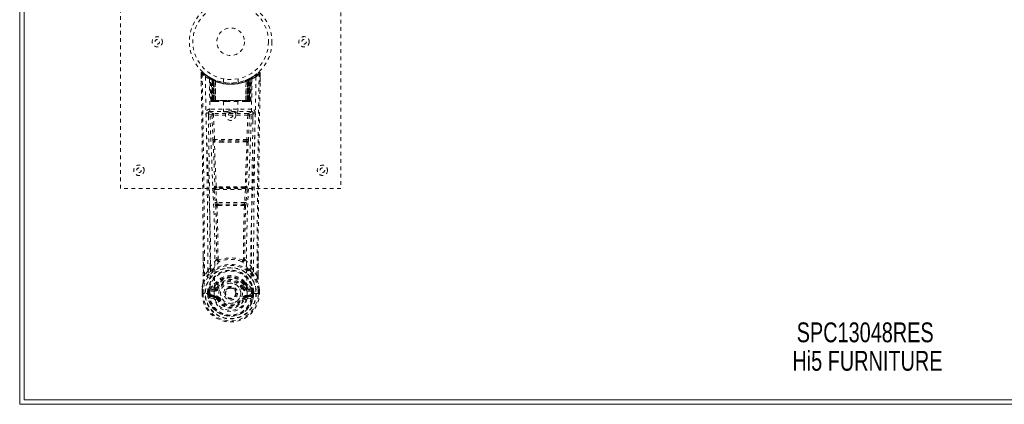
# Model space of a CAD drawing. Header units: inches. Extents: x 8.5 to 56, y 11 to 40.7.
# Tile 1 of 4: x 8.5 to 35.3, y 11 to 21.4. Entities that reach past the tile are written whole.
import ezdxf

# ---------------------------------------------------------------- set-up
doc = ezdxf.new("R2010")
doc.units = ezdxf.units.IN
doc.header["$MEASUREMENT"] = 0
doc.linetypes.add('SLD-Dashed', pattern=[0.075, 0.05, -0.025])
doc.linetypes.add('SLD-Solid', pattern=[0])
doc.layers.add('HI5-SYMBOLTEXT', color=5, linetype='SLD-Solid')
doc.styles.add('SLDTEXTSTYLE0', font='TXT', dxfattribs={"width": 0.75})

# ---------------------------------------------------------------- blocks, each defined once
blk = doc.blocks.new('SW_NOTE_0')
at = {"layer": 'HI5-SYMBOLTEXT', "color": 0, "char_height": 0.54, "attachment_point": 1, "style": 'SLDTEXTSTYLE0'}
for s, insert in [('SPC13048RES', (0, 0.696)), ('Hi5 FURNITURE', (-0.118, -0.08))]:
    blk.add_mtext(s, dxfattribs=dict(at, insert=insert))

msp = doc.modelspace()

# ---------------------------------------------------------------- linework, layer by layer
at = {"color": 7, "linetype": 'SLD-Solid', "lineweight": 15}
for p, q in [((8.46, 10.953), (8.46, 40.703)), ((8.578, 40.585), (8.578, 11.071)), ((8.578, 11.071), (8.578, 40.585)), ((8.578, 11.071), (55.842, 11.071)), ((55.842, 11.071), (8.578, 11.071)), ((55.96, 10.953), (8.46, 10.953))]:
    msp.add_line(p, q, dxfattribs=at)
at = {"color": 7, "linetype": 'SLD-Dashed', "lineweight": 0}
for p, q in [((11.21, 16.828), (11.21, 24.828)), ((17.21, 24.828), (17.21, 16.828)), ((13.405, 19.899), (13.404, 19.969)), ((13.404, 19.968), (13.408, 19.739)), ((13.406, 19.969), (13.407, 19.899)), ((13.454, 19.991), (13.465, 19.982)), ((13.643, 19.854), (13.629, 19.861)), ((13.648, 19.849), (13.635, 19.857)), ((14.791, 19.861), (14.778, 19.854)), ((14.849, 19.898), (14.908, 19.942)), ((14.956, 19.982), (14.967, 19.991)), ((15.013, 19.738), (15.017, 19.968)), ((15.014, 19.912), (15.015, 19.969)), ((15.017, 19.969), (15.016, 19.911)), ((13.657, 19.829), (13.644, 19.837)), ((13.665, 19.232), (13.644, 19.837)), ((13.678, 19.232), (13.657, 19.829)), ((13.708, 19.819), (13.661, 19.843)), ((13.744, 19.783), (13.676, 19.818)), ((13.697, 19.203), (13.676, 19.818)), ((13.704, 19.788), (13.716, 19.814)), ((13.704, 19.788), (13.704, 19.232)), ((13.713, 19.784), (13.704, 19.788)), ((13.727, 19.809), (13.713, 19.816)), ((13.713, 19.784), (13.726, 19.81)), ((13.713, 19.232), (13.713, 19.784)), ((13.716, 19.814), (13.726, 19.81)), ((13.717, 19.782), (13.729, 19.808)), ((13.717, 19.232), (13.717, 19.782)), ((13.717, 19.782), (13.727, 19.777)), ((13.728, 19.808), (13.727, 19.809)), ((13.727, 19.777), (13.739, 19.804)), ((13.727, 19.777), (13.727, 19.232)), ((13.736, 19.773), (13.747, 19.8)), ((13.736, 19.773), (13.736, 19.203)), ((13.745, 19.769), (13.736, 19.773)), ((13.744, 19.783), (13.745, 19.782)), ((13.764, 19.203), (13.744, 19.783)), ((13.745, 19.769), (13.757, 19.795)), ((13.745, 19.782), (13.766, 19.203)), ((13.745, 19.203), (13.745, 19.769)), ((13.79, 19.753), (13.792, 19.753)), ((13.795, 19.203), (13.79, 19.753)), ((13.792, 19.753), (13.798, 19.203)), ((13.795, 19.779), (13.794, 19.78)), ((14.01, 19.817), (14.01, 19.72)), ((14.41, 19.72), (14.41, 19.817)), ((14.623, 19.203), (14.629, 19.752)), ((14.627, 19.78), (14.625, 19.779)), ((14.63, 19.753), (14.626, 19.203)), ((14.629, 19.752), (14.63, 19.753)), ((14.655, 19.203), (14.675, 19.782)), ((14.676, 19.783), (14.657, 19.203)), ((14.664, 19.795), (14.673, 19.8)), ((14.673, 19.8), (14.685, 19.773)), ((14.675, 19.782), (14.676, 19.783)), ((14.685, 19.773), (14.675, 19.769)), ((14.675, 19.769), (14.675, 19.203)), ((14.745, 19.818), (14.676, 19.783)), ((14.682, 19.804), (14.694, 19.777)), ((14.685, 19.203), (14.685, 19.773)), ((14.691, 19.808), (14.704, 19.782)), ((14.693, 19.809), (14.692, 19.808)), ((14.76, 19.843), (14.693, 19.809)), ((14.694, 19.777), (14.704, 19.782)), ((14.694, 19.232), (14.694, 19.777)), ((14.695, 19.81), (14.704, 19.814)), ((14.704, 19.782), (14.703, 19.232)), ((14.704, 19.814), (14.717, 19.788)), ((14.717, 19.788), (14.707, 19.784)), ((14.707, 19.784), (14.707, 19.232)), ((14.717, 19.232), (14.717, 19.788)), ((14.723, 19.203), (14.745, 19.818)), ((14.742, 19.232), (14.763, 19.829)), ((14.756, 19.232), (14.777, 19.837)), ((14.76, 19.844), (14.772, 19.85)), ((14.777, 19.837), (14.763, 19.829)), ((13.665, 19.232), (13.678, 19.232)), ((13.697, 19.203), (13.764, 19.203)), ((13.704, 19.232), (13.713, 19.232)), ((14.707, 19.232), (13.713, 19.232)), ((13.727, 19.232), (13.717, 19.232)), ((13.727, 19.232), (14.694, 19.232)), ((13.76, 19.203), (13.745, 19.203)), ((13.764, 19.203), (13.766, 19.203)), ((13.766, 19.203), (13.795, 19.203)), ((13.795, 19.203), (13.798, 19.203)), ((13.798, 19.203), (14.093, 19.203)), ((14.015, 19.203), (14.015, 18.917)), ((14.093, 19.203), (14.327, 19.203)), ((14.327, 19.203), (14.623, 19.203)), ((14.405, 18.917), (14.405, 19.203)), ((14.623, 19.203), (14.626, 19.203)), ((14.626, 19.203), (14.655, 19.203)), ((14.675, 19.203), (14.661, 19.203)), ((14.662, 19.203), (14.723, 19.203)), ((14.703, 19.232), (14.694, 19.232)), ((14.707, 19.232), (14.717, 19.232)), ((14.742, 19.232), (14.756, 19.232)), ((13.605, 18.88), (13.605, 18.694)), ((13.646, 18.994), (13.646, 18.933)), ((14.775, 18.994), (13.646, 18.994)), ((13.646, 18.933), (14.775, 18.933)), ((13.699, 18.83), (13.726, 18.167)), ((13.744, 18.876), (13.744, 18.831)), ((14.677, 18.876), (13.744, 18.876)), ((13.77, 18.169), (13.744, 18.831)), ((14.677, 18.831), (13.744, 18.831)), ((14.677, 18.831), (14.65, 18.169)), ((14.677, 18.876), (14.677, 18.831)), ((14.722, 18.83), (14.695, 18.167)), ((14.775, 18.933), (14.775, 18.994)), ((14.816, 18.694), (14.816, 18.88)), ((14.65, 18.169), (13.77, 18.169)), ((13.989, 18.093), (13.777, 18.103)), ((13.992, 18.126), (13.781, 18.132)), ((14.429, 18.126), (13.992, 18.126)), ((14.64, 18.132), (14.429, 18.126)), ((14.643, 18.103), (14.432, 18.093)), ((17.21, 16.828), (11.21, 16.828)), ((13.764, 16.798), (13.787, 16.445)), ((13.781, 16.892), (13.77, 16.888)), ((13.808, 16.801), (14.612, 16.801)), ((13.832, 16.448), (13.808, 16.801)), ((13.814, 16.846), (13.826, 16.85)), ((14.606, 16.846), (13.814, 16.846)), ((14.612, 16.801), (14.589, 16.448)), ((14.595, 16.85), (14.606, 16.846)), ((14.657, 16.798), (14.633, 16.445)), ((14.639, 16.892), (14.651, 16.888)), ((13.787, 16.445), (13.79, 16.418)), ((14.589, 16.448), (13.832, 16.448)), ((13.883, 16.404), (13.857, 16.404)), ((13.883, 16.404), (14.538, 16.404)), ((14.564, 16.404), (14.538, 16.404)), ((14.633, 16.445), (14.631, 16.418)), ((13.877, 16.367), (13.854, 16.367)), ((14.567, 16.367), (14.544, 16.367)), ((13.464, 14.455), (13.461, 15.023)), ((14.959, 15.01), (14.957, 14.455)), ((13.588, 14.576), (13.494, 14.458)), ((14.927, 14.458), (14.832, 14.576)), ((13.821, 14.25), (13.821, 14.244)), ((13.828, 14.277), (13.837, 14.293)), ((13.874, 14.226), (13.832, 14.136)), ((13.841, 14.243), (13.84, 14.237)), ((14.588, 14.136), (14.547, 14.226)), ((14.58, 14.237), (14.58, 14.243)), ((14.583, 14.293), (14.593, 14.277)), ((14.6, 14.25), (14.6, 14.244)), ((13.429, 14.079), (13.429, 14.075)), ((13.43, 13.966), (13.429, 14.075)), ((13.43, 13.966), (13.433, 13.966)), ((13.431, 14.075), (13.431, 13.965)), ((13.477, 13.967), (13.433, 13.966)), ((13.459, 14.075), (13.459, 13.967)), ((13.459, 13.967), (13.459, 13.966)), ((13.496, 13.967), (13.477, 13.967)), ((13.642, 13.967), (13.496, 13.967)), ((13.58, 13.97), (13.58, 14.023)), ((13.58, 13.97), (13.58, 13.97)), ((13.61, 14.022), (13.614, 14.037)), ((13.61, 14.022), (13.61, 13.97)), ((13.614, 13.97), (13.61, 13.97)), ((13.614, 14.037), (13.614, 13.97)), ((13.654, 14.107), (13.638, 14.094)), ((13.638, 14.094), (13.638, 14.094)), ((13.638, 14.094), (13.638, 14.094)), ((13.642, 13.967), (13.642, 13.967)), ((13.648, 14.069), (13.782, 14.098)), ((13.648, 14.069), (13.648, 14.039)), ((13.782, 14.069), (13.648, 14.069)), ((13.782, 14.039), (13.648, 14.039)), ((13.752, 14.128), (13.654, 14.107)), ((13.782, 14.098), (13.782, 14.069)), ((13.782, 14.039), (13.782, 14.069)), ((13.832, 14.136), (13.864, 14.123)), ((14.367, 13.978), (14.366, 13.963)), ((14.367, 13.984), (14.367, 13.978)), ((14.557, 14.123), (14.588, 14.136)), ((14.588, 14.136), (14.6, 14.118)), ((14.639, 14.098), (14.773, 14.069)), ((14.639, 14.069), (14.639, 14.098)), ((14.773, 14.069), (14.639, 14.069)), ((14.639, 14.039), (14.639, 14.069)), ((14.773, 14.039), (14.639, 14.039)), ((14.767, 14.107), (14.669, 14.128)), ((14.767, 14.107), (14.783, 14.094)), ((14.767, 14.107), (14.767, 14.107)), ((14.773, 14.039), (14.773, 14.069)), ((14.779, 13.967), (14.925, 13.967)), ((14.807, 14.037), (14.806, 13.97)), ((14.806, 13.97), (14.811, 13.97)), ((14.811, 14.022), (14.807, 14.037)), ((14.811, 13.97), (14.811, 14.022)), ((14.841, 14.023), (14.84, 13.97)), ((14.925, 13.967), (14.944, 13.967)), ((14.944, 13.967), (14.988, 13.966)), ((14.961, 13.967), (14.962, 14.075)), ((14.961, 13.966), (14.961, 13.967)), ((14.988, 13.966), (14.991, 13.966)), ((14.99, 13.965), (14.99, 14.075)), ((14.991, 14.075), (14.991, 14.079)), ((14.991, 13.966), (14.991, 14.075)), ((13.632, 13.851), (13.754, 13.823)), ((13.662, 13.917), (13.662, 13.887)), ((13.662, 13.917), (13.782, 13.917)), ((13.782, 13.862), (13.662, 13.887)), ((13.662, 13.887), (13.782, 13.887)), ((13.782, 13.917), (13.782, 13.887)), ((13.782, 13.862), (13.782, 13.887)), ((13.864, 13.832), (13.838, 13.821)), ((14.583, 13.821), (14.557, 13.832)), ((14.586, 13.829), (14.583, 13.821)), ((14.639, 13.917), (14.639, 13.887)), ((14.639, 13.917), (14.759, 13.917)), ((14.759, 13.887), (14.639, 13.862)), ((14.639, 13.862), (14.639, 13.887)), ((14.639, 13.887), (14.759, 13.887)), ((14.662, 13.915), (14.662, 13.914)), ((14.667, 13.823), (14.789, 13.851)), ((14.759, 13.887), (14.759, 13.917))]:
    msp.add_line(p, q, dxfattribs=at)
at = {"color": 7, "linetype": 'SLD-Dashed', "lineweight": 0, "flags": 128}
for points in [[(13.494, 14.458), (13.492, 15.228), (13.488, 15.996), (13.48, 16.763), (13.471, 17.528), (13.468, 17.722), (13.465, 17.92), (13.463, 18.089), (13.46, 18.275), (13.459, 18.354), (13.458, 18.434), (13.456, 18.518), (13.455, 18.592), (13.455, 18.612), (13.454, 18.646), (13.454, 18.694), (13.453, 18.756), (13.451, 18.843), (13.45, 18.948), (13.448, 19.072), (13.446, 19.214), (13.444, 19.338), (13.442, 19.436), (13.441, 19.53), (13.437, 19.766), (13.434, 19.969)], [(13.523, 19.875), (13.531, 19.12), (13.551, 18.367), (13.579, 17.617), (13.611, 16.872), (13.64, 16.133), (13.66, 15.401), (13.661, 14.679), (13.642, 13.967)], [(14.898, 19.875), (14.889, 19.12), (14.87, 18.367), (14.842, 17.617), (14.81, 16.872), (14.78, 16.133), (14.761, 15.401), (14.759, 14.679), (14.779, 13.967)], [(14.789, 19.86), (14.79, 19.861), (14.791, 19.861)], [(15.014, 19.969), (15.012, 19.977), (15.008, 19.984), (15.003, 19.991), (14.997, 19.996), (14.99, 19.998), (14.982, 19.999), (14.975, 19.997), (14.969, 19.993)], [(13.758, 13.915), (13.78, 14.627), (13.779, 15.349), (13.759, 16.081), (13.728, 16.819), (13.694, 17.563), (13.664, 18.313), (13.642, 19.065), (13.632, 19.82)], [(13.716, 19.812), (13.693, 19.825), (13.67, 19.838)], [(13.693, 19.826), (13.684, 19.83), (13.68, 19.829), (13.679, 19.823), (13.677, 19.817)], [(14.596, 19.77), (14.616, 19.776), (14.629, 19.781)], [(14.789, 19.82), (14.779, 19.065), (14.757, 18.313), (14.727, 17.563), (14.693, 16.819), (14.662, 16.081), (14.642, 15.349), (14.641, 14.627), (14.662, 13.915)], [(14.675, 19.769), (14.671, 19.779), (14.667, 19.788), (14.665, 19.793), (14.664, 19.795)], [(14.707, 19.784), (14.702, 19.794), (14.698, 19.802), (14.696, 19.808), (14.695, 19.81)], [(14.778, 19.854), (14.776, 19.852), (14.77, 19.849)], [(13.704, 19.232), (13.689, 19.232), (13.676, 19.232), (13.668, 19.232), (13.665, 19.232)], [(13.678, 19.232), (13.682, 19.232), (13.69, 19.232), (13.703, 19.232), (13.717, 19.232)], [(14.093, 19.203), (14.21, 19.212), (14.327, 19.203)], [(14.703, 19.232), (14.718, 19.232), (14.73, 19.232), (14.739, 19.232), (14.742, 19.232)], [(14.756, 19.232), (14.753, 19.232), (14.744, 19.232), (14.732, 19.232), (14.717, 19.232)], [(13.601, 18.887), (13.628, 18.859), (13.699, 18.83)], [(13.744, 18.876), (13.673, 18.905), (13.646, 18.933)], [(13.744, 18.831), (13.728, 18.831), (13.714, 18.83), (13.704, 18.83), (13.699, 18.83)], [(14.775, 18.933), (14.748, 18.905), (14.677, 18.876)], [(14.722, 18.83), (14.717, 18.83), (14.707, 18.83), (14.693, 18.831), (14.677, 18.831)], [(14.722, 18.83), (14.793, 18.859), (14.82, 18.887)], [(13.77, 18.169), (13.755, 18.168), (13.741, 18.168), (13.73, 18.167), (13.726, 18.167)], [(13.733, 18.099), (13.756, 17.494), (13.781, 16.892)], [(13.816, 16.887), (13.79, 17.49), (13.766, 18.096)], [(14.432, 18.093), (14.21, 18.093), (13.989, 18.093)], [(14.429, 18.126), (14.21, 18.126), (13.992, 18.126)], [(14.654, 18.096), (14.63, 17.49), (14.605, 16.887)], [(14.688, 18.099), (14.664, 17.494), (14.639, 16.892)], [(14.695, 18.167), (14.69, 18.167), (14.68, 18.168), (14.666, 18.168), (14.65, 18.169)], [(13.808, 16.801), (13.8, 16.801), (13.793, 16.8), (13.785, 16.8), (13.779, 16.799), (13.773, 16.799), (13.769, 16.799), (13.766, 16.798), (13.764, 16.798)], [(13.826, 16.85), (13.817, 16.852), (13.81, 16.855), (13.804, 16.859), (13.801, 16.865), (13.801, 16.871), (13.803, 16.877), (13.809, 16.883), (13.816, 16.887)], [(14.605, 16.887), (14.612, 16.883), (14.617, 16.877), (14.62, 16.871), (14.62, 16.865), (14.617, 16.859), (14.611, 16.855), (14.604, 16.852), (14.595, 16.85)], [(14.657, 16.798), (14.652, 16.798), (14.642, 16.799), (14.627, 16.8), (14.612, 16.801)], [(13.832, 16.448), (13.817, 16.447), (13.802, 16.446), (13.792, 16.446), (13.787, 16.445)], [(14.633, 16.445), (14.629, 16.446), (14.618, 16.446), (14.604, 16.447), (14.589, 16.448)], [(13.803, 16.36), (13.824, 15.628), (13.83, 14.904)], [(13.866, 14.893), (13.86, 15.619), (13.838, 16.353)], [(14.583, 16.353), (14.561, 15.619), (14.555, 14.893)], [(14.618, 16.36), (14.597, 15.628), (14.591, 14.904)], [(13.464, 15.024), (13.465, 14.798), (13.465, 14.456)], [(13.828, 14.896), (13.729, 14.8), (13.648, 14.694)], [(13.828, 14.896), (13.83, 14.886), (13.834, 14.877), (13.84, 14.87), (13.847, 14.866), (13.855, 14.866), (13.863, 14.868), (13.87, 14.873), (13.876, 14.881)], [(14.545, 14.881), (14.551, 14.873), (14.558, 14.868), (14.566, 14.866), (14.573, 14.866), (14.581, 14.87), (14.587, 14.877), (14.591, 14.886), (14.593, 14.896)], [(14.593, 14.896), (14.692, 14.8), (14.773, 14.694)], [(14.955, 14.456), (14.956, 14.83), (14.956, 15.011)], [(13.455, 14.253), (13.531, 14.41), (13.631, 14.538)], [(13.727, 14.63), (13.736, 14.639), (13.741, 14.645)], [(14.693, 14.63), (14.684, 14.639), (14.679, 14.645)], [(14.789, 14.538), (14.89, 14.41), (14.966, 14.253)], [(13.455, 14.253), (13.441, 14.176), (13.429, 14.079)], [(13.455, 14.253), (13.453, 14.248), (13.453, 14.242)], [(13.464, 14.455), (13.464, 14.456), (13.465, 14.456), (13.467, 14.457), (13.471, 14.457), (13.476, 14.457), (13.482, 14.458), (13.488, 14.458), (13.494, 14.458)], [(13.654, 14.107), (13.73, 14.189), (13.821, 14.25)], [(13.821, 14.244), (13.797, 14.2), (13.775, 14.147)], [(13.821, 14.25), (13.825, 14.273), (13.828, 14.277)], [(13.855, 14.216), (13.845, 14.217), (13.835, 14.221)], [(13.841, 14.243), (13.844, 14.257), (13.851, 14.269)], [(13.842, 14.233), (13.852, 14.227), (13.861, 14.224), (13.869, 14.224), (13.874, 14.226)], [(14.547, 14.226), (14.552, 14.224), (14.56, 14.224), (14.569, 14.227), (14.578, 14.233)], [(14.586, 14.221), (14.576, 14.217), (14.566, 14.216)], [(14.569, 14.269), (14.577, 14.257), (14.58, 14.243)], [(14.593, 14.277), (14.595, 14.273), (14.6, 14.25)], [(14.6, 14.25), (14.69, 14.189), (14.767, 14.108)], [(14.6, 14.244), (14.624, 14.2), (14.646, 14.147)], [(14.957, 14.455), (14.957, 14.456), (14.956, 14.456), (14.953, 14.457), (14.95, 14.457), (14.945, 14.457), (14.939, 14.458), (14.933, 14.458), (14.927, 14.458)], [(14.968, 14.242), (14.968, 14.248), (14.966, 14.253)], [(14.991, 14.079), (14.98, 14.176), (14.966, 14.253)], [(14.991, 14.075), (14.981, 14.169), (14.968, 14.242)], [(13.429, 14.079), (13.43, 14.079), (13.432, 14.078), (13.435, 14.078), (13.439, 14.077), (13.443, 14.077), (13.448, 14.076), (13.454, 14.076), (13.459, 14.075)], [(13.429, 14.075), (13.429, 14.075), (13.43, 14.075), (13.433, 14.075), (13.437, 14.075), (13.441, 14.075), (13.447, 14.075), (13.453, 14.075), (13.459, 14.075)], [(13.459, 13.966), (13.453, 13.966), (13.447, 13.966), (13.442, 13.966), (13.437, 13.966), (13.433, 13.966), (13.431, 13.966), (13.43, 13.966), (13.43, 13.966)], [(13.61, 13.97), (13.607, 13.97), (13.6, 13.97), (13.591, 13.97), (13.58, 13.97)], [(13.648, 14.039), (13.631, 14.041), (13.615, 14.048)], [(13.638, 14.094), (13.632, 14.088), (13.623, 14.081)], [(13.642, 13.967), (13.659, 13.949), (13.687, 13.933)], [(13.775, 14.147), (13.764, 14.132), (13.752, 14.128)], [(13.891, 14.112), (13.886, 14.114), (13.881, 14.116), (13.876, 14.118), (13.872, 14.12), (13.869, 14.121), (13.866, 14.122), (13.864, 14.123), (13.864, 14.123)], [(14.529, 14.112), (14.535, 14.114), (14.54, 14.116), (14.544, 14.118), (14.549, 14.12), (14.552, 14.121), (14.555, 14.122), (14.556, 14.123), (14.557, 14.123)], [(14.646, 14.147), (14.657, 14.133), (14.669, 14.128)], [(14.734, 13.933), (14.762, 13.949), (14.778, 13.967)], [(14.805, 14.048), (14.79, 14.041), (14.773, 14.039)], [(14.798, 14.081), (14.792, 14.086), (14.783, 14.094)], [(14.991, 13.966), (14.991, 13.966), (14.99, 13.966), (14.987, 13.966), (14.984, 13.966), (14.979, 13.966), (14.974, 13.966), (14.968, 13.966), (14.961, 13.966)], [(14.962, 14.075), (14.967, 14.076), (14.972, 14.076), (14.977, 14.077), (14.982, 14.077), (14.985, 14.078), (14.988, 14.078), (14.99, 14.079), (14.991, 14.079)], [(14.962, 14.075), (14.968, 14.075), (14.974, 14.075), (14.979, 14.075), (14.984, 14.075), (14.988, 14.075), (14.99, 14.075), (14.991, 14.075), (14.991, 14.075)], [(13.62, 13.9), (13.639, 13.912), (13.662, 13.917)], [(13.687, 13.933), (13.72, 13.922), (13.758, 13.914)], [(13.758, 13.914), (13.758, 13.914), (13.758, 13.915)], [(13.758, 13.914), (13.763, 13.832), (13.785, 13.752), (13.826, 13.676), (13.882, 13.609), (13.952, 13.555), (14.032, 13.514), (14.119, 13.489), (14.21, 13.481), (14.301, 13.489), (14.388, 13.514), (14.469, 13.555), (14.539, 13.609), (14.595, 13.676), (14.635, 13.751), (14.658, 13.832), (14.662, 13.914)], [(13.891, 13.844), (13.886, 13.842), (13.881, 13.839), (13.876, 13.837), (13.872, 13.836), (13.869, 13.834), (13.866, 13.833), (13.864, 13.832), (13.864, 13.832)], [(14.529, 13.844), (14.535, 13.842), (14.54, 13.839), (14.544, 13.837), (14.549, 13.836), (14.552, 13.834), (14.555, 13.833), (14.556, 13.832), (14.557, 13.832)], [(14.583, 13.821), (14.585, 13.82), (14.59, 13.818), (14.599, 13.815), (14.608, 13.811), (14.618, 13.806), (14.627, 13.803), (14.634, 13.8), (14.638, 13.798)], [(14.662, 13.914), (14.701, 13.922), (14.734, 13.933)], [(14.759, 13.917), (14.782, 13.912), (14.801, 13.9)]]:
    msp.add_lwpolyline(points, dxfattribs=at)
at = {"color": 7, "linetype": 'SLD-Dashed', "lineweight": 0}
for centre, radius in [((14.21, 20.828), 1.125), ((14.21, 20.828), 1.03), ((14.21, 20.828), 0.376), ((12.21, 20.828), 0.14), ((16.21, 20.828), 0.141), ((12.21, 20.828), 0.0625), ((16.21, 20.828), 0.0625), ((14.21, 18.828), 0.141), ((14.21, 18.828), 0.0625), ((11.71, 17.328), 0.141), ((16.71, 17.328), 0.14), ((11.71, 17.328), 0.0625), ((16.71, 17.328), 0.0625), ((14.21, 13.978), 0.7), ((14.21, 13.978), 0.69), ((14.21, 13.978), 0.623), ((14.21, 13.978), 0.32), ((14.21, 13.978), 0.275), ((14.21, 13.978), 0.187), ((14.21, 13.978), 0.156), ((14.21, 13.978), 0.142), ((14.21, 13.978), 0.14), ((14.21, 13.978), 0.138)]:
    msp.add_circle(centre, radius, dxfattribs=at)
for centre, radius, start, end in [((13.434, 19.969), 0.03, 47.8771, 180.8632), ((14.218, 20.88), 1.222, 228.2173, 235.3098), ((13.442, 18.798), 1.171, 90.3843, 91.852), ((-321.294, 13.603), 334.758, 0.24308, 1.07766), ((15.526, 18.086), 2.815, 137.4008, 138.0095), ((14.21, 20.828), 1.158, 227.8872, 312.1137), ((14.208, 20.825), 1.124, 227.9203, 235.373), ((13.553, 19.875), 0.03, 55.9468, 179.9452), ((14.193, 21.059), 1.361, 240.4671, 245.6254), ((14.179, 20.772), 1.064, 234.373, 244.9426), ((14.211, 20.828), 1.128, 235.3628, 240.5071), ((13.614, 19.836), 0.03, 1.9788, 58.9859), ((14.097, 20.638), 0.907, 238.9506, 239.7535), ((14.21, 20.828), 1.127, 299.4913, 304.6381), ((14.803, 19.837), 0.0264, 119.4141, 183.7853), ((14.807, 19.836), 0.03, 121.0194, 178.0159), ((14.226, 21.061), 1.363, 294.3799, 299.5295), ((14.213, 20.825), 1.124, 304.6276, 312.0792), ((14.868, 19.875), 0.03, 0.0542, 124.0538), ((14.203, 20.879), 1.221, 304.6879, 311.7853), ((429.175, 12.729), 414.252, 178.99848, 179.76084), ((350.751, 13.594), 335.794, 178.92195, 179.7583), ((14.987, 19.969), 0.03, 359.1335, 132.1252), ((12.885, 18.077), 2.828, 41.9919, 42.5978), ((14.969, 18.289), 1.681, 88.3704, 89.3932), ((13.673, 19.807), 0.0429, 114.1644, 163.0396), ((14.21, 20.859), 1.19, 240.9033, 299.0965), ((13.627, 19.84), 0.02, 342.7479, 49.6168), ((13.627, 19.828), 0.0299, 1.9033, 59.7515), ((14.21, 20.828), 1.128, 239.7633, 244.7529), ((14.186, 20.445), 0.815, 228.2848, 233.7046), ((14.21, 20.828), 1.128, 240.5082, 299.4917), ((14.182, 20.435), 0.801, 229.1473, 234.5814), ((13.646, 19.817), 0.0299, 1.8052, 60.7929), ((14.209, 20.824), 1.124, 240.8184, 245.7703), ((-12.032, 18.546), 25.74, 1.4618, 2.8405), ((14.187, 20.435), 0.801, 230.408, 235.7437), ((14.21, 20.827), 1.155, 244.5269, 295.4731), ((13.715, 19.782), 0.0297, 1.4784, 64.5362), ((14.21, 20.827), 1.155, 245.259, 294.741), ((13.716, 19.782), 0.0297, 1.4777, 64.5919), ((14.147, 20.688), 0.975, 244.542, 247.4779), ((14.162, 20.373), 0.723, 234.8078, 239.0699), ((14.21, 20.827), 1.155, 246.2581, 293.7419), ((13.761, 19.771), 0.0346, 329.0264, 15.0632), ((13.762, 19.77), 0.0347, 329.1006, 15.1344), ((14.21, 20.791), 1.12, 248.0447, 291.9528), ((14.658, 19.77), 0.0344, 164.7112, 211.0485), ((14.66, 19.771), 0.0346, 164.9331, 210.9769), ((14.258, 20.374), 0.724, 300.9321, 305.1909), ((14.209, 20.831), 1.131, 294.2451, 299.1661), ((14.705, 19.782), 0.0297, 115.4098, 178.5169), ((14.706, 19.782), 0.0297, 115.4649, 178.518), ((14.236, 20.433), 0.798, 304.2448, 309.6036), ((14.24, 20.433), 0.799, 305.4126, 310.8598), ((14.235, 20.444), 0.814, 306.2903, 311.7204), ((40.461, 18.546), 25.749, 177.1597, 178.538), ((14.775, 19.817), 0.0299, 119.2067, 178.1913), ((14.773, 19.819), 0.0273, 117.6291, 182.2988), ((14.793, 19.828), 0.0299, 120.255, 178.0902), ((14.748, 19.807), 0.0429, 16.9776, 65.8159), ((13.695, 19.233), 0.03, 181.9942, 269.9952), ((13.726, 19.277), 0.0753, 216.3028, 253.1012), ((13.708, 19.233), 0.03, 181.9676, 269.9725), ((13.722, 19.382), 0.177, 260.427, 268.5139), ((14.278, 19.226), 0.574, 179.3826, 182.0775), ((14.13, 19.225), 0.416, 179.0232, 183.0105), ((14.309, 19.226), 0.592, 179.4008, 182.014), ((14.156, 19.225), 0.429, 179.0478, 182.9163), ((14.265, 19.225), 0.429, 357.0814, 0.9499), ((14.109, 19.226), 0.595, 357.9922, 0.593), ((14.698, 19.389), 0.185, 271.384, 279.0462), ((14.292, 19.225), 0.415, 356.9834, 0.9828), ((14.713, 19.233), 0.03, 270.0311, 358.0289), ((14.694, 19.277), 0.0753, 286.8961, 323.6984), ((14.143, 19.226), 0.574, 357.9225, 0.6174), ((14.726, 19.233), 0.03, 270.0062, 358.0022), ((13.646, 18.889), 0.105, 89.9857, 180.8815), ((-275.399, 13.548), 288.989, 0.20369, 1.05861), ((13.569, 18.032), 0.856, 87.8889, 91.906), ((13.646, 18.888), 0.045, 90.004, 180.9422), ((-276.949, 13.55), 290.599, 0.22542, 1.05232), ((13.744, 18.831), 0.0451, 90.4441, 181.6969), ((14.677, 18.831), 0.0451, 358.275, 89.5557), ((305.342, 13.551), 290.571, 178.94763, 179.77461), ((14.775, 18.889), 0.105, 359.1178, 90.0144), ((14.775, 18.888), 0.045, 359.0551, 89.9978), ((14.851, 18.033), 0.855, 88.0933, 92.1129), ((317.309, 13.4), 302.479, 178.96047, 179.77726), ((14.241, 18.187), 0.516, 182.1916, 189.7877), ((13.777, 18.09), 0.0452, 90.1294, 168.5553), ((13.759, 18.191), 0.0956, 254.3753, 274.7228), ((13.779, 18.114), 0.0216, 94.0679, 235.9999), ((13.777, 18.092), 0.0114, 88.4999, 157.4671), ((13.904, 18.178), 0.134, 183.726, 198.5367), ((13.781, 18.137), 0.00464, 195.4539, 262.7595), ((13.888, 18.104), 0.111, 165.3847, 180.5158), ((14.07, 18.101), 0.0822, 162.248, 185.9988), ((14.35, 18.101), 0.0822, 353.9999, 17.7573), ((14.639, 18.137), 0.00459, 276.8452, 344.7688), ((14.533, 18.104), 0.111, 359.5364, 14.7013), ((14.644, 18.092), 0.0114, 22.2099, 91.2708), ((14.517, 18.178), 0.134, 341.4619, 356.2717), ((14.642, 18.114), 0.0216, 304.0026, 85.9328), ((14.644, 18.09), 0.0452, 11.4464, 89.8704), ((14.662, 18.191), 0.0956, 265.2785, 285.6235), ((14.18, 18.187), 0.515, 350.2092, 357.8098), ((13.952, 16.831), 0.191, 162.687, 189.9492), ((13.815, 16.891), 0.0451, 183.9456, 269.3379), ((13.826, 16.896), 0.0451, 184.0934, 269.3035), ((13.809, 16.953), 0.0668, 245.625, 276.1113), ((13.858, 16.818), 0.052, 146.8555, 198.5279), ((13.833, 16.893), 0.0174, 200.0954, 265.4723), ((13.836, 16.789), 0.0625, 88.5277, 99.0795), ((14.21, -18.844), 35.722, 89.3919, 90.6082), ((13.866, 16.872), 0.0353, 173.7861, 215.2083), ((14.21, -15.862), 32.715, 89.3471, 90.6533), ((14.554, 16.872), 0.0353, 324.8071, 6.2075), ((14.585, 16.788), 0.0636, 80.9813, 91.4797), ((14.588, 16.894), 0.0183, 275.7869, 338.1193), ((14.594, 16.896), 0.0451, 270.695, 355.9067), ((14.612, 16.953), 0.0667, 263.8693, 294.4108), ((14.606, 16.891), 0.0451, 270.6637, 356.0544), ((14.563, 16.818), 0.0518, 341.3923, 33.2244), ((14.469, 16.831), 0.191, 350.0552, 17.3086), ((13.993, 16.432), 0.204, 184.058, 200.6702), ((13.849, 16.36), 0.0464, 92.4752, 179.2413), ((13.847, 16.379), 0.0271, 90.6824, 249.4112), ((13.914, 16.454), 0.0825, 183.6533, 215.4415), ((13.856, 16.422), 0.0184, 242.0223, 273.5526), ((13.933, 16.38), 0.0795, 162.8021, 189.4339), ((13.939, 16.376), 0.0624, 154.2127, 188.7225), ((14.21, 49.78), 33.378, 269.4375, 270.5625), ((14.482, 16.376), 0.0623, 351.2583, 25.8065), ((14.565, 16.421), 0.0176, 265.6784, 298.7637), ((14.488, 16.38), 0.0795, 350.5734, 17.203), ((14.508, 16.453), 0.0808, 324.2198, 356.6883), ((14.572, 16.36), 0.0464, 0.7596, 87.5239), ((14.574, 16.379), 0.0271, 290.5897, 89.3167), ((14.427, 16.432), 0.204, 339.3401, 355.9337), ((13.831, 16.415), 0.0615, 242.1239, 275.9663), ((13.856, 16.349), 0.0186, 94.5963, 165.3488), ((14.21, 48.716), 32.351, 269.4099, 270.5901), ((14.565, 16.349), 0.0186, 14.5365, 85.3478), ((14.589, 16.415), 0.0615, 264.037, 297.8728), ((14.21, 13.978), 0.787, 7.3679, 172.6321), ((14.481, 14.193), 0.867, 131.5104, 148.5607), ((13.817, 14.903), 0.0126, 326.4636, 4.1643), ((13.888, 14.901), 0.0607, 184.6232, 287.3268), ((13.863, 14.947), 0.0541, 233.0516, 273.2352), ((13.879, 14.895), 0.014, 187.7903, 254.3641), ((14.21, 13.968), 0.972, 69.864, 110.1344), ((13.935, 14.897), 0.0612, 194.8604, 242.432), ((14.21, 14.049), 0.849, 69.0471, 110.9532), ((14.532, 14.901), 0.0607, 252.6724, 355.3785), ((14.486, 14.897), 0.0612, 297.5729, 345.1368), ((13.939, 14.193), 0.868, 31.4422, 48.4864), ((14.541, 14.895), 0.014, 285.6233, 352.2157), ((14.558, 14.947), 0.0541, 266.7648, 306.9484), ((14.603, 14.903), 0.0126, 175.8355, 213.5324), ((14.21, 13.978), 0.758, 7.3679, 172.6321), ((14.21, 13.978), 0.632, 4.1187, 175.8813), ((11.123, 15.888), 2.793, 331.9757, 334.6847), ((13.84, 14.822), 0.352, 224.3733, 233.6428), ((14.21, 13.978), 0.602, 4.2517, 175.7483), ((15.202, 12.992), 2.204, 131.9953, 135.4493), ((13.708, 14.696), 0.0607, 182.3511, 303.2476), ((14.713, 14.696), 0.0607, 236.758, 357.6467), ((13.218, 12.991), 2.206, 44.5508, 48.0031), ((17.301, 15.89), 2.797, 205.3178, 208.0227), ((14.581, 14.822), 0.352, 306.3596, 315.6259), ((14.694, 13.981), 1.269, 168.1217, 175.7636), ((12.029, 14.422), 1.435, 352.8144, 1.345), ((7.86, 15.421), 5.716, 348.2055, 350.3), ((14.1, 13.83), 0.532, 119.5716, 150.2114), ((13.84, 14.272), 0.0285, 228.7223, 271.1622), ((13.84, 14.265), 0.0285, 228.6814, 271.1435), ((13.851, 14.246), 0.0298, 184.5069, 237.2467), ((13.344, 14.564), 0.598, 325.0638, 326.3858), ((14.158, 14.026), 0.417, 111.8218, 140.2637), ((13.866, 14.294), 0.029, 181.3351, 239.0752), ((13.845, 14.237), 0.00483, 175.6187, 234.3087), ((14.21, 13.966), 0.455, 35.9728, 144.0272), ((14.21, 13.936), 0.49, 42.8677, 137.1323), ((13.855, 14.239), 0.0228, 269.5517, 325.8718), ((14.21, 13.978), 0.376, 22.774, 157.226), ((14.21, 13.986), 0.413, 35.471, 144.5334), ((14.21, 13.978), 0.346, 22.7741, 157.2259), ((14.21, 13.978), 0.275, 90.0001, 269.9999), ((14.21, 13.954), 0.504, 65.7103, 114.2904), ((14.21, 13.978), 0.275, 270.0002, 89.9998), ((14.263, 14.026), 0.417, 39.7371, 68.1783), ((14.566, 14.239), 0.0228, 214.1419, 270.4743), ((14.554, 14.294), 0.029, 300.9265, 358.6591), ((14.576, 14.237), 0.00484, 305.7498, 4.3228), ((15.143, 14.609), 0.678, 213.6965, 214.8619), ((14.581, 14.272), 0.0285, 268.833, 311.2825), ((14.581, 14.265), 0.0285, 268.8533, 311.3301), ((14.319, 13.828), 0.535, 29.8505, 60.3537), ((14.57, 14.246), 0.0301, 303.0023, 355.371), ((20.569, 15.422), 5.724, 189.7011, 191.7926), ((16.373, 14.421), 1.417, 178.6011, 187.242), ((14.21, 13.978), 0.781, 180.8691, 0), ((14.21, 13.978), 0.781, 180.8627, 359.1373), ((14.21, 13.978), 0.751, 180.8899, 359.1372), ((13.61, 14.624), 0.602, 267.133, 269.9819), ((14.21, 13.978), 0.63, 180.7179, 359.2821), ((14.21, 13.978), 0.6, 180.7178, 359.2822), ((14.21, 13.978), 0.599, 173.2568, 174.3599), ((14.21, 13.978), 0.596, 180.7437, 187.5062), ((13.738, 14.039), 0.122, 159.7438, 175.7922), ((13.647, 14.099), 0.0305, 215.6293, 270.5478), ((14.21, 13.952), 0.568, 178.4775, 1.5214), ((13.782, 14.128), 0.0299, 181.6335, 269.1171), ((13.806, 14.152), 0.0308, 189.2249, 329.7574), ((13.776, 14.158), 0.06, 275.0534, 338.6881), ((13.782, 14.158), 0.089, 270, 337.226), ((13.782, 14.158), 0.119, 270, 337.2264), ((14.21, 13.978), 0.156, 84.8878, 105.7451), ((14.639, 14.158), 0.119, 202.773, 270.0001), ((14.639, 14.158), 0.089, 202.774, 270), ((14.615, 14.152), 0.0308, 210.2891, 350.7376), ((14.64, 14.149), 0.0503, 217.9879, 269.2649), ((14.639, 14.128), 0.0299, 270.8805, 358.3689), ((14.773, 14.099), 0.0305, 269.4524, 324.3683), ((14.719, 14.047), 0.0866, 0.856, 23.608), ((14.21, 13.978), 0.596, 352.4937, 359.2563), ((14.21, 13.978), 0.599, 5.6401, 6.7432), ((14.81, 14.624), 0.602, 270.0182, 272.8671), ((14.809, 12.652), 1.319, 88.6351, 89.9281), ((13.852, 13.931), 0.234, 187.57, 200.0313), ((13.661, 13.857), 0.0298, 88.6106, 192.28), ((13.782, 13.832), 0.0301, 91.2016, 198.1662), ((13.745, 13.783), 0.0412, 22.4994, 77.867), ((13.782, 13.798), 0.119, 22.7736, 90), ((13.782, 13.798), 0.089, 22.774, 90), ((13.776, 13.795), 0.0676, 22.9311, 84.9716), ((15.48, 9.834), 4.313, 112.3793, 113.1693), ((14.21, 13.978), 0.463, 202.774, 337.226), ((14.21, 13.978), 0.404, 202.774, 337.226), ((14.21, 13.978), 0.376, 202.774, 337.226), ((14.21, 13.978), 0.346, 202.7741, 337.2259), ((14.639, 13.798), 0.119, 89.9999, 157.227), ((14.639, 13.798), 0.089, 90, 157.226), ((14.645, 13.795), 0.0676, 95.0435, 150.0532), ((14.676, 13.783), 0.0412, 102.1247, 157.5112), ((14.638, 13.832), 0.0301, 341.8317, 88.8006), ((14.76, 13.857), 0.0298, 347.7212, 91.3882), ((14.569, 13.931), 0.234, 339.9688, 352.4319)]:
    msp.add_arc(centre, radius, start, end, dxfattribs=at)
msp.add_ellipse((14.21, 18.917), major_axis=(0.195, 0), ratio=0.034921, dxfattribs=at)

# ---------------------------------------------------------------- block references
at = {"layer": 'HI5-SYMBOLTEXT', "color": 5}
msp.add_blockref('SW_NOTE_0', (29.635, 12.487), dxfattribs=at)

doc.saveas('drawing.dxf')
